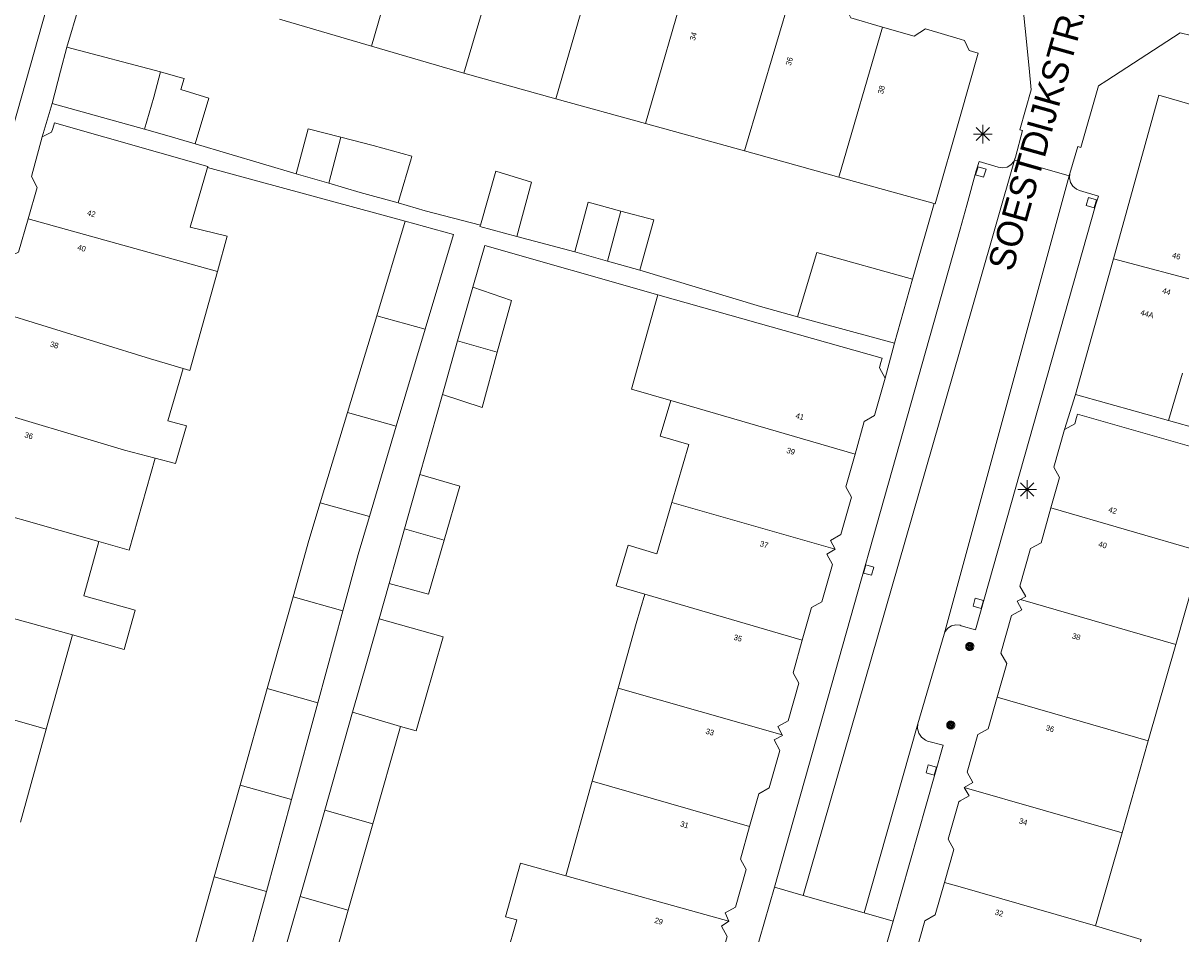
# Model space of a CAD drawing. Header units: metres. Extents: x 135779 to 137489, y 452643 to 455118.
# Tile 241 of 256: x 136950 to 137012, y 453593 to 453642. Entities that reach past the tile are written whole.
import ezdxf
from ezdxf.enums import TextEntityAlignment as Align

# ---------------------------------------------------------------- set-up
doc = ezdxf.new("R2010")
doc.units = ezdxf.units.M
for name, color, linetype, lineweight in [('KTop_NAR_Huisnummer (t)', 7, 'Continuous', 13), ('KTop_NAR_Huisnummer tijdelijk (t)', 7, 'Continuous', 13), ('KTop_ORL_Weg_Straatnaam (t)', 7, 'Continuous', 13), ('KTop_PAL_Lichtmast', 40, 'Continuous', 13), ('KTop_PND_Grondvlaksituatie van BAG-pand [tachy]', 1, 'Continuous', 13), ('KTop_PND_Pandscheiding', 40, 'Continuous', 13), ('KTop_PUT_Kolk', 15, 'Continuous', 13), ('KTop_VGO_Boom', 92, 'Continuous', 13), ('KTop_WGD_Rijbaan_Lokale weg', 251, 'Continuous', 13), ('KTop_WGD_Rijbaan_Lokale weg_verkeersdrempel', 40, 'Continuous', 13), ('KTop_WGD_Voetpad', 251, 'Continuous', 13), ('KTop_WGD_Voetpad_achterpad', 251, 'Continuous', 13)]:
    doc.layers.add(name, color=color, linetype=linetype, lineweight=lineweight)
doc.styles.add('Style-ROVU', font='ROVU.shx')
doc.styles.add('Style-ROVUCURSIEF', font='ROVUCURSIEF.shx')

# ---------------------------------------------------------------- blocks, each defined once
blk = doc.blocks.new('PAL_Lichtmast')
at = {"layer": 'KTop_PAL_Lichtmast'}
for p, q in [((-0.354, -0.354), (0.354, 0.354)), ((0.354, -0.354), (-0.354, 0.354)), ((0, -0.5), (0, 0.5)), ((-0.5, 0), (0.5, 0))]:
    blk.add_line(p, q, dxfattribs=at)
blk = doc.blocks.new('PUT_Kolk')
at = {"layer": 'KTop_PUT_Kolk', "flags": 128}
blk.add_lwpolyline([(0.225, -0.225), (0.225, 0.225), (-0.225, 0.225), (-0.225, -0.225), (0.225, -0.225)], dxfattribs=at)
blk = doc.blocks.new('VGO_Boom')
at = {"layer": 'KTop_VGO_Boom', "flags": 128}
for points in [[(0.215, 0), (0.214, 0.022), (0.21, 0.045), (0.204, 0.066), (0.196, 0.087), (0.186, 0.108), (0.174, 0.126), (0.16, 0.144), (0.144, 0.16), (0.126, 0.174), (0.107, 0.186), (0.087, 0.196), (0.066, 0.204), (0.045, 0.21), (0.022, 0.214), (-0.001, 0.215), (-0.023, 0.214), (-0.045, 0.21), (-0.067, 0.204), (-0.088, 0.196), (-0.108, 0.186), (-0.127, 0.174), (-0.144, 0.16), (-0.16, 0.144), (-0.174, 0.126), (-0.187, 0.107), (-0.197, 0.087), (-0.205, 0.066), (-0.211, 0.045), (-0.214, 0.022), (-0.215, -0.001), (-0.214, -0.023), (-0.211, -0.045), (-0.205, -0.067), (-0.197, -0.088), (-0.187, -0.108), (-0.174, -0.127), (-0.16, -0.144), (-0.144, -0.16), (-0.127, -0.174), (-0.108, -0.187), (-0.088, -0.197), (-0.067, -0.205), (-0.045, -0.211), (-0.023, -0.214), (0, -0.215), (0.022, -0.214), (0.045, -0.211), (0.066, -0.205), (0.087, -0.197), (0.108, -0.187), (0.126, -0.174), (0.144, -0.16), (0.16, -0.144), (0.174, -0.127), (0.186, -0.108), (0.196, -0.088), (0.204, -0.067), (0.21, -0.045), (0.214, -0.023), (0.215, -0.001)], [(0.155, 0), (0.154, 0.016), (0.152, 0.032), (0.147, 0.048), (0.142, 0.063), (0.134, 0.078), (0.125, 0.091), (0.115, 0.104), (0.104, 0.115), (0.091, 0.125), (0.077, 0.134), (0.063, 0.142), (0.048, 0.147), (0.032, 0.152), (0.016, 0.154), (-0.001, 0.155), (-0.017, 0.154), (-0.033, 0.152), (-0.048, 0.147), (-0.064, 0.142), (-0.078, 0.134), (-0.092, 0.125), (-0.104, 0.115), (-0.116, 0.104), (-0.126, 0.091), (-0.135, 0.077), (-0.142, 0.063), (-0.148, 0.048), (-0.152, 0.032), (-0.155, 0.016), (-0.155, -0.001), (-0.155, -0.017), (-0.152, -0.033), (-0.148, -0.048), (-0.142, -0.064), (-0.135, -0.078), (-0.126, -0.092), (-0.116, -0.104), (-0.104, -0.116), (-0.092, -0.126), (-0.078, -0.135), (-0.064, -0.142), (-0.048, -0.148), (-0.033, -0.152), (-0.017, -0.155), (0, -0.155), (0.016, -0.155), (0.032, -0.152), (0.048, -0.148), (0.063, -0.142), (0.078, -0.135), (0.091, -0.126), (0.104, -0.116), (0.115, -0.104), (0.125, -0.092), (0.134, -0.078), (0.142, -0.064), (0.147, -0.048), (0.152, -0.033), (0.154, -0.017), (0.155, -0.001)], [(0.095, 0), (0.094, 0.01), (0.093, 0.02), (0.09, 0.029), (0.087, 0.039), (0.082, 0.048), (0.077, 0.056), (0.071, 0.064), (0.064, 0.071), (0.056, 0.077), (0.047, 0.082), (0.039, 0.087), (0.029, 0.09), (0.02, 0.093), (0.01, 0.094), (-0.001, 0.095), (-0.01, 0.094), (-0.02, 0.093), (-0.03, 0.09), (-0.039, 0.087), (-0.048, 0.082), (-0.056, 0.077), (-0.064, 0.071), (-0.071, 0.064), (-0.077, 0.056), (-0.083, 0.047), (-0.087, 0.039), (-0.091, 0.029), (-0.093, 0.02), (-0.095, 0.01), (-0.095, -0.001), (-0.095, -0.01), (-0.093, -0.02), (-0.091, -0.03), (-0.087, -0.039), (-0.083, -0.048), (-0.077, -0.056), (-0.071, -0.064), (-0.064, -0.071), (-0.056, -0.077), (-0.048, -0.083), (-0.039, -0.087), (-0.03, -0.091), (-0.02, -0.093), (-0.01, -0.095), (0, -0.095), (0.01, -0.095), (0.02, -0.093), (0.029, -0.091), (0.039, -0.087), (0.048, -0.083), (0.056, -0.077), (0.064, -0.071), (0.071, -0.064), (0.077, -0.056), (0.082, -0.048), (0.087, -0.039), (0.09, -0.03), (0.093, -0.02), (0.094, -0.01), (0.095, -0.001)], [(0.035, 0), (0.035, 0.004), (0.034, 0.007), (0.033, 0.011), (0.032, 0.014), (0.03, 0.018), (0.028, 0.021), (0.026, 0.023), (0.023, 0.026), (0.021, 0.028), (0.017, 0.03), (0.014, 0.032), (0.011, 0.033), (0.007, 0.034), (0.004, 0.035), (-0.001, 0.035), (-0.004, 0.035), (-0.008, 0.034), (-0.011, 0.033), (-0.015, 0.032), (-0.018, 0.03), (-0.021, 0.028), (-0.024, 0.026), (-0.027, 0.023), (-0.029, 0.021), (-0.031, 0.017), (-0.032, 0.014), (-0.034, 0.011), (-0.035, 0.007), (-0.035, 0.004), (-0.035, -0.001), (-0.035, -0.004), (-0.035, -0.008), (-0.034, -0.011), (-0.032, -0.015), (-0.031, -0.018), (-0.029, -0.021), (-0.027, -0.024), (-0.024, -0.027), (-0.021, -0.029), (-0.018, -0.031), (-0.015, -0.032), (-0.011, -0.034), (-0.008, -0.035), (-0.004, -0.035), (0, -0.035), (0.004, -0.035), (0.007, -0.035), (0.011, -0.034), (0.014, -0.032), (0.018, -0.031), (0.021, -0.029), (0.023, -0.027), (0.026, -0.024), (0.028, -0.021), (0.03, -0.018), (0.032, -0.015), (0.033, -0.011), (0.034, -0.008), (0.035, -0.004), (0.035, 0)]]:
    blk.add_lwpolyline(points, dxfattribs=at)

msp = doc.modelspace()

# ---------------------------------------------------------------- linework, layer by layer
at = {"layer": 'KTop_PND_Grondvlaksituatie van BAG-pand [tachy]', "flags": 128}
for points in [[(136995.84, 453642.178), (136994.136, 453642.669), (136993.827, 453643.289), (136991.77, 453643.85), (136991.234, 453643.475), (136990.98, 453644.05), (136990.933, 453644.024)], [(136963.434, 453642.593), (136968.369, 453641.145)], [(136998.604, 453632.696), (136998.662, 453632.681), (137000, 453637.362), (137000.976, 453640.777), (137000.662, 453640.868), (137000.496, 453640.915), (137000.235, 453641.455), (137000, 453641.524), (136998.145, 453642.072), (136997.539, 453641.688), (136995.84, 453642.178)], [(136952.003, 453641.101), (136951.658, 453639.807), (136951.202, 453638.075)], [(136957.028, 453639.761), (136952.003, 453641.101)], [(136968.369, 453641.145), (136973.324, 453639.691)], [(136958.89, 453635.898), (136959.627, 453638.361), (136958.123, 453638.811), (136958.302, 453639.409), (136957.954, 453639.505), (136957.028, 453639.761)], [(136973.324, 453639.691), (136978.27, 453638.323)], [(136978.27, 453638.323), (136983.103, 453636.985)], [(137015.87, 453636.5), (137015.978, 453636.966), (137010.68, 453638.513), (137008.239, 453629.72)], [(136951.202, 453638.075), (136956.176, 453636.684)], [(136959.555, 453634.624), (136959.571, 453634.679), (136951.333, 453637.023), (136951.241, 453636.726), (136951.179, 453636.528), (136950.675, 453636.269)], [(136983.103, 453636.985), (136988.417, 453635.515)], [(136950.675, 453636.269), (136950.09, 453634.138), (136950.404, 453633.553), (136949.917, 453631.862)], [(136956.176, 453636.684), (136957.372, 453636.35), (136958.889, 453635.896), (136958.89, 453635.898)], [(136966.716, 453636.258), (136964.965, 453636.713), (136964.316, 453634.281)], [(136969.805, 453632.723), (136969.874, 453632.971), (136970.494, 453635.1), (136970.53, 453635.228), (136968.467, 453635.802), (136966.716, 453636.258)], [(136988.417, 453635.515), (136993.492, 453634.11)], [(136960.086, 453629.034), (136960.616, 453630.932), (136958.623, 453631.421), (136959.555, 453634.624)], [(136976.172, 453630.912), (136976.971, 453633.835), (136975.048, 453634.43), (136974.22, 453631.527)], [(136964.316, 453634.281), (136966.071, 453633.777)], [(136966.071, 453633.777), (136967.768, 453633.29), (136969.805, 453632.723)], [(136993.492, 453634.11), (136998.604, 453632.696)], [(136981.776, 453632.287), (136980.013, 453632.763), (136979.292, 453630.087)], [(136982.788, 453629.107), (136983.538, 453631.811), (136981.776, 453632.287)], [(136949.917, 453631.862), (136949.401, 453630.071), (136948.87, 453629.831), (136948.271, 453627.71), (136948.566, 453627.185), (136948.14, 453626.94), (136948.147, 453626.918)], [(136970.181, 453631.741), (136968.648, 453626.657)], [(136971.254, 453625.93), (136972.772, 453631.022), (136970.181, 453631.741)], [(136974.22, 453631.527), (136974.198, 453631.451), (136976.172, 453630.912)], [(136979.292, 453630.087), (136981.048, 453629.595)], [(136997.449, 453628.628), (136992.306, 453630.058), (136991.266, 453626.609)], [(136981.048, 453629.595), (136982.788, 453629.107)], [(137008.239, 453629.72), (137006.213, 453622.419)], [(136958.246, 453623.823), (136958.603, 453623.718), (136960.086, 453629.034)], [(136973.811, 453628.201), (136972.995, 453625.312)], [(136975.127, 453624.71), (136975.888, 453627.486), (136973.811, 453628.201)], [(136996.477, 453625.179), (136997.449, 453628.628)], [(136983.764, 453627.781), (136982.949, 453624.893), (136982.335, 453622.717), (136984.452, 453622.102)], [(136995.977, 453623.309), (136995.668, 453623.865), (136995.732, 453624.092), (136995.813, 453624.38), (136987.635, 453626.688), (136983.764, 453627.781)], [(136968.648, 453626.657), (136967.08, 453621.46)], [(136991.266, 453626.609), (136996.477, 453625.179)], [(136969.703, 453620.728), (136971.254, 453625.93)], [(136972.995, 453625.312), (136972.179, 453622.424)], [(136972.179, 453622.424), (136974.311, 453621.73), (136975.127, 453624.71)], [(136956.736, 453619.009), (136957.842, 453618.719), (136958.431, 453620.734), (136957.417, 453621.003), (136958.246, 453623.823)], [(136994.355, 453619.226), (136994.851, 453620.979), (136995.406, 453621.289), (136995.977, 453623.309)], [(136984.452, 453622.102), (136983.887, 453620.181), (136985.422, 453619.73), (136984.509, 453616.621)], [(137006.213, 453622.419), (137011.208, 453621.026)], [(136967.08, 453621.46), (136965.616, 453616.605)], [(137014.43, 453618.94), (137014.456, 453619.033), (137006.319, 453621.377), (137006.264, 453621.185), (137006.169, 453620.849), (137005.605, 453620.542)], [(136968.254, 453615.869), (136969.703, 453620.728)], [(137011.208, 453621.026), (137012.874, 453620.562)], [(137005.605, 453620.542), (137005.032, 453618.522), (137005.349, 453617.964), (137004.887, 453616.338)], [(136953.721, 453614.522), (136955.345, 453614.065), (136956.736, 453619.009)], [(136993.285, 453614.117), (136993.041, 453614.582), (136993.596, 453614.892), (136994.167, 453616.912), (136993.858, 453617.468), (136994.355, 453619.226)], [(136970.966, 453618.128), (136970.14, 453615.201)], [(136972.274, 453614.598), (136973.117, 453617.505), (136970.966, 453618.128)], [(136965.616, 453616.605), (136965.006, 453614.582), (136964.153, 453611.552)], [(136984.509, 453616.621), (136983.701, 453613.868), (136982.155, 453614.321), (136981.515, 453612.141), (136983.061, 453611.687)], [(136966.824, 453610.806), (136967.645, 453613.826), (136968.254, 453615.869)], [(137004.887, 453616.338), (137004.352, 453614.453), (137003.79, 453614.146), (137003.217, 453612.126), (137003.532, 453611.568), (137003.244, 453611.412)], [(136970.14, 453615.201), (136969.313, 453612.274)], [(136952.309, 453609.505), (136955.07, 453608.728), (136955.663, 453610.835), (136952.902, 453611.612), (136953.721, 453614.522)], [(136969.313, 453612.274), (136971.434, 453611.701), (136972.274, 453614.598)], [(136991.523, 453609.217), (136992.021, 453610.975), (136992.572, 453611.275), (136993.144, 453613.295), (136992.834, 453613.851), (136993.285, 453614.117)], [(137011.595, 453608.996), (137013.015, 453613.978)], [(136964.153, 453611.552), (136962.764, 453606.615)], [(136983.061, 453611.687), (136982.601, 453610.121), (136981.627, 453606.637)], [(137003.244, 453611.412), (137003.07, 453611.317), (137003.327, 453610.847), (137002.767, 453610.539), (137002.194, 453608.52), (137002.51, 453607.972), (137001.993, 453606.15)], [(136965.478, 453605.857), (136966.824, 453610.806)], [(136968.786, 453610.375), (136968.135, 453608.095), (136967.356, 453605.36)], [(136969.933, 453604.589), (136970.777, 453604.347), (136972.218, 453609.395), (136968.786, 453610.375)], [(136950.884, 453604.436), (136952.309, 453609.505)], [(136990.438, 453604.13), (136990.211, 453604.578), (136990.765, 453604.887), (136991.337, 453606.908), (136991.027, 453607.463), (136991.523, 453609.217)], [(137010.117, 453603.81), (137011.595, 453608.996)], [(136962.764, 453606.615), (136961.306, 453601.435)], [(136981.627, 453606.637), (136980.229, 453601.639)], [(136964.065, 453600.664), (136965.478, 453605.857)], [(137001.993, 453606.15), (137001.513, 453604.462), (137000.955, 453604.153), (137000.379, 453602.124), (137000.69, 453601.567), (137000.23, 453601.305)], [(136967.356, 453605.36), (136965.856, 453600.093)], [(136968.438, 453599.347), (136969.933, 453604.589)], [(136949.508, 453599.436), (136950.884, 453604.436)], [(136988.693, 453599.215), (136989.19, 453600.97), (136989.744, 453601.28), (136990.316, 453603.3), (136990.006, 453603.856), (136990.458, 453604.092), (136990.438, 453604.13)], [(137008.709, 453598.871), (137010.117, 453603.81)], [(136961.306, 453601.435), (136959.915, 453596.494)], [(136980.229, 453601.639), (136978.809, 453596.56)], [(137000.23, 453601.305), (137000.483, 453600.847), (137000, 453600.577), (136999.929, 453600.537), (136999.356, 453598.517), (136999.667, 453597.962), (136999.168, 453596.204)], [(136962.718, 453595.711), (136964.065, 453600.664)], [(136965.856, 453600.093), (136964.53, 453595.439)], [(136967.115, 453594.709), (136968.438, 453599.347)], [(136987.57, 453594.122), (136987.377, 453594.564), (136987.932, 453594.873), (136988.506, 453596.903), (136988.196, 453597.459), (136988.693, 453599.215)], [(137007.284, 453593.871), (137008.709, 453598.871)], [(136978.809, 453596.56), (136976.38, 453597.239), (136975.571, 453594.346), (136976.172, 453594.186), (136975.633, 453592.258)], [(136959.915, 453596.494), (136958.53, 453591.572), (136961.056, 453590.91)], [(136999.168, 453596.204), (136998.671, 453594.452), (136998.115, 453594.141), (136997.539, 453592.111), (136997.849, 453591.557), (136997.395, 453591.311), (136997.405, 453591.292)], [(136961.056, 453590.91), (136961.385, 453590.81), (136962.718, 453595.711)], [(136964.53, 453595.439), (136963.09, 453590.383)], [(136966.267, 453589.533), (136967.036, 453592.189), (136966.445, 453592.361), (136967.115, 453594.709)], [(136985.864, 453589.219), (136986.359, 453590.966), (136986.914, 453591.276), (136987.485, 453593.296), (136987.176, 453593.852), (136987.57, 453594.122)], [(137008.061, 453588.208), (137008.322, 453588.117), (137009.739, 453593.138), (137007.284, 453593.871)]]:
    msp.add_lwpolyline(points, dxfattribs=at)
at = {"layer": 'KTop_PND_Pandscheiding', "flags": 128}
for points in [[(136970.753, 453649.395), (136968.369, 453641.145)], [(136973.324, 453639.691), (136975.894, 453648.375)], [(136980.634, 453646.486), (136978.27, 453638.323)], [(136983.103, 453636.985), (136985.438, 453645.104)], [(136988.417, 453635.515), (136990.933, 453644.024)], [(136995.84, 453642.178), (136993.492, 453634.11)], [(136956.176, 453636.684), (136956.669, 453638.415), (136957.028, 453639.761)], [(136966.071, 453633.777), (136966.716, 453636.258)], [(136981.048, 453629.595), (136981.776, 453632.287)], [(136960.086, 453629.034), (136949.917, 453631.862)], [(137013.239, 453628.398), (137008.239, 453629.72)], [(136948.147, 453626.918), (136956.501, 453624.336), (136958.246, 453623.823)], [(136971.254, 453625.93), (136968.648, 453626.657)], [(136975.127, 453624.71), (136972.995, 453625.312)], [(137011.956, 453623.567), (137011.208, 453621.026)], [(136984.452, 453622.102), (136994.355, 453619.226)], [(136947.072, 453621.838), (136955.104, 453619.437), (136956.736, 453619.009)], [(136969.703, 453620.728), (136967.08, 453621.46)], [(136953.721, 453614.522), (136945.258, 453616.92)], [(136965.616, 453616.605), (136968.254, 453615.869)], [(136984.509, 453616.621), (136993.285, 453614.117)], [(137004.887, 453616.338), (137013.015, 453613.978)], [(136970.14, 453615.201), (136972.274, 453614.598)], [(136944.211, 453611.749), (136952.309, 453609.505)], [(136964.153, 453611.552), (136966.824, 453610.806)], [(136991.523, 453609.217), (136983.061, 453611.687)], [(137011.595, 453608.996), (137003.244, 453611.412)], [(136950.884, 453604.436), (136942.487, 453606.836)], [(136962.764, 453606.615), (136965.478, 453605.857)], [(136981.627, 453606.637), (136990.438, 453604.13)], [(137001.993, 453606.15), (137010.117, 453603.81)], [(136969.933, 453604.589), (136967.356, 453605.36)], [(136964.065, 453600.664), (136961.306, 453601.435)], [(136980.229, 453601.639), (136988.693, 453599.215)], [(137008.709, 453598.871), (137000.23, 453601.305)], [(136968.438, 453599.347), (136965.856, 453600.093)], [(136962.718, 453595.711), (136959.915, 453596.494)], [(136987.57, 453594.122), (136978.809, 453596.56)], [(136999.168, 453596.204), (137000, 453595.965), (137007.284, 453593.871)], [(136964.53, 453595.439), (136967.115, 453594.709)]]:
    msp.add_lwpolyline(points, dxfattribs=at)
at = {"layer": 'KTop_WGD_Rijbaan_Lokale weg', "flags": 128}
for points in [[(136991.574, 453595.503), (137000, 453624.819), (137002.931, 453635.024)], [(137005.868, 453634.179), (137002.931, 453635.024)], [(137005.868, 453634.179), (137000, 453612.704), (136999.138, 453609.55)], [(136997.728, 453604.727), (136999.138, 453609.55)], [(136997.728, 453604.727), (136994.846, 453594.569)], [(136991.574, 453595.503), (136994.846, 453594.569)]]:
    msp.add_lwpolyline(points, dxfattribs=at)
at = {"layer": 'KTop_WGD_Rijbaan_Lokale weg_verkeersdrempel', "flags": 128}
for points in [[(136999.966, 453645.431), (137000, 453645.422), (137001.358, 453645.003), (137001.313, 453644.829), (137003.288, 453644.25), (137003.708, 453639.97), (137003.823, 453638.803), (137003.22, 453636.659), (137003.363, 453636.614), (137002.975, 453635.178)], [(137005.904, 453634.31), (137006.323, 453635.747), (137006.499, 453635.7), (137007.443, 453639.017), (137007.89, 453639.307), (137011.828, 453641.866), (137012.422, 453641.719), (137012.467, 453641.883), (137013.915, 453641.517)], [(137002.931, 453635.024), (137002.975, 453635.178)], [(137005.904, 453634.31), (137005.868, 453634.179)], [(136990.025, 453595.946), (136988.678, 453591.282)], [(136990.025, 453595.946), (136991.574, 453595.503)], [(136994.846, 453594.569), (136996.4, 453594.125)], [(136995.088, 453589.475), (136996.4, 453594.125)]]:
    msp.add_lwpolyline(points, dxfattribs=at)
at = {"layer": 'KTop_WGD_Voetpad', "flags": 128}
for points in [[(136942.991, 453615.201), (136952.497, 453648.829), (136952.985, 453650.513), (136951.968, 453650.803), (136951.785, 453650.88), (136951.597, 453651.038), (136951.469, 453651.247), (136951.415, 453651.486), (136951.441, 453651.731)], [(136952.003, 453641.101), (136953.323, 453645.554)], [(136951.202, 453638.075), (136950.675, 453636.269)], [(137002.975, 453635.178), (137002.886, 453634.948), (137002.731, 453634.767), (137002.526, 453634.647), (137002.292, 453634.602), (137002.056, 453634.636), (137001.025, 453634.942), (137000.875, 453634.447), (137000.364, 453632.6), (137000, 453631.31), (136990.025, 453595.946)], [(136999.138, 453609.55), (136999.192, 453609.68), (136999.337, 453609.866), (136999.536, 453609.993), (136999.766, 453610.046), (137000, 453610.021), (137000.065, 453609.999), (137000.833, 453609.778), (137007.296, 453632.66), (137007.433, 453633.094), (137006.428, 453633.384), (137006.253, 453633.458), (137006.064, 453633.616), (137005.935, 453633.825), (137005.879, 453634.065), (137005.904, 453634.31)], [(136998.604, 453632.696), (136997.449, 453628.628)], [(136995.977, 453623.309), (136996.477, 453625.179)], [(137006.213, 453622.419), (137005.605, 453620.542)], [(136996.4, 453594.125), (136999.086, 453603.571), (136998.255, 453603.791), (136998.136, 453603.846), (136997.934, 453604.007), (136997.791, 453604.221), (136997.72, 453604.469), (136997.728, 453604.727)]]:
    msp.add_lwpolyline(points, dxfattribs=at)
at = {"layer": 'KTop_WGD_Voetpad_achterpad', "flags": 128}
for points in [[(136964.316, 453634.281), (136958.89, 453635.898)], [(136959.555, 453634.624), (136970.181, 453631.741)], [(136974.22, 453631.527), (136971.258, 453632.289), (136969.805, 453632.723)], [(136979.292, 453630.087), (136976.172, 453630.912)], [(136973.811, 453628.201), (136974.456, 453630.432), (136983.764, 453627.781)], [(136991.266, 453626.609), (136989.268, 453627.157), (136982.788, 453629.107)], [(136970.966, 453618.128), (136972.179, 453622.424)], [(136968.786, 453610.375), (136969.313, 453612.274)]]:
    msp.add_lwpolyline(points, dxfattribs=at)

# ---------------------------------------------------------------- block references
at = {"layer": 'KTop_PAL_Lichtmast'}
for p in [(137001.222, 453636.424), (137003.607, 453617.323)]:
    msp.add_blockref('PAL_Lichtmast', p, dxfattribs=at)
at = {"layer": 'KTop_PUT_Kolk'}
for p, rotation in [((137001.116, 453634.381), 163.1416012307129), ((137007.058, 453632.736), 342.4807500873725), ((136995.091, 453612.986), 164.2480182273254), ((137000.975, 453611.201), 344.2277156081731), ((136998.448, 453602.239), 344.1267306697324)]:
    msp.add_blockref('PUT_Kolk', p, dxfattribs=dict(at, rotation=rotation))
at = {"layer": 'KTop_VGO_Boom'}
for p in [(137000.523, 453608.882), (136999.501, 453604.661)]:
    msp.add_blockref('VGO_Boom', p, dxfattribs=at)

# ---------------------------------------------------------------- texts
at = {"layer": 'KTop_NAR_Huisnummer (t)', "style": 'Style-ROVU'}
for s, rotation, p in [('34', 74, (136985.726, 453641.893)), ('36', 74, (136990.882, 453640.55)), ('38', 74, (136995.832, 453639.021)), ('41', 344.3, (136991.608, 453621.186)), ('39', 344.3, (136991.119, 453619.318)), ('37', 344.3, (136989.685, 453614.301)), ('35', 344.3, (136988.278, 453609.276)), ('33', 344.3, (136986.771, 453604.226)), ('31', 344.3, (136985.408, 453599.243)), ('29', 344.3, (136984.021, 453594.059))]:
    msp.add_text(s, height=0.3, rotation=rotation, dxfattribs=at).set_placement(p, align=Align.MIDDLE_RIGHT)
at = {"layer": 'KTop_NAR_Huisnummer tijdelijk (t)', "style": 'Style-ROVUCURSIEF'}
for s, rotation, p in [('42', 344.3, (136953.103, 453632.211)), ('40', 344.3, (136952.58, 453630.353)), ('46', 344.5, (137011.411, 453629.93)), ('44', 344.5, (137010.883, 453628.026)), ('44A', 344.5, (137009.709, 453626.849)), ('38', 344.3, (136951.111, 453625.152)), ('36', 344.3, (136949.737, 453620.277)), ('42', 344, (137007.99, 453616.259)), ('40', 344, (137007.451, 453614.406)), ('38', 344, (137006.036, 453609.467)), ('36', 344, (137004.62, 453604.529)), ('34', 344, (137003.184, 453599.524)), ('32', 344, (137001.889, 453594.621))]:
    msp.add_text(s, height=0.3, rotation=rotation, dxfattribs=at).set_placement(p, align=Align.MIDDLE_LEFT)
at = {"layer": 'KTop_ORL_Weg_Straatnaam (t)', "style": 'Style-ROVU'}
msp.add_text('SOESTDIJKSTRAAT', height=1.4, rotation=74.33789, dxfattribs=at).set_placement((137002.823, 453628.975))

doc.saveas('drawing.dxf')
